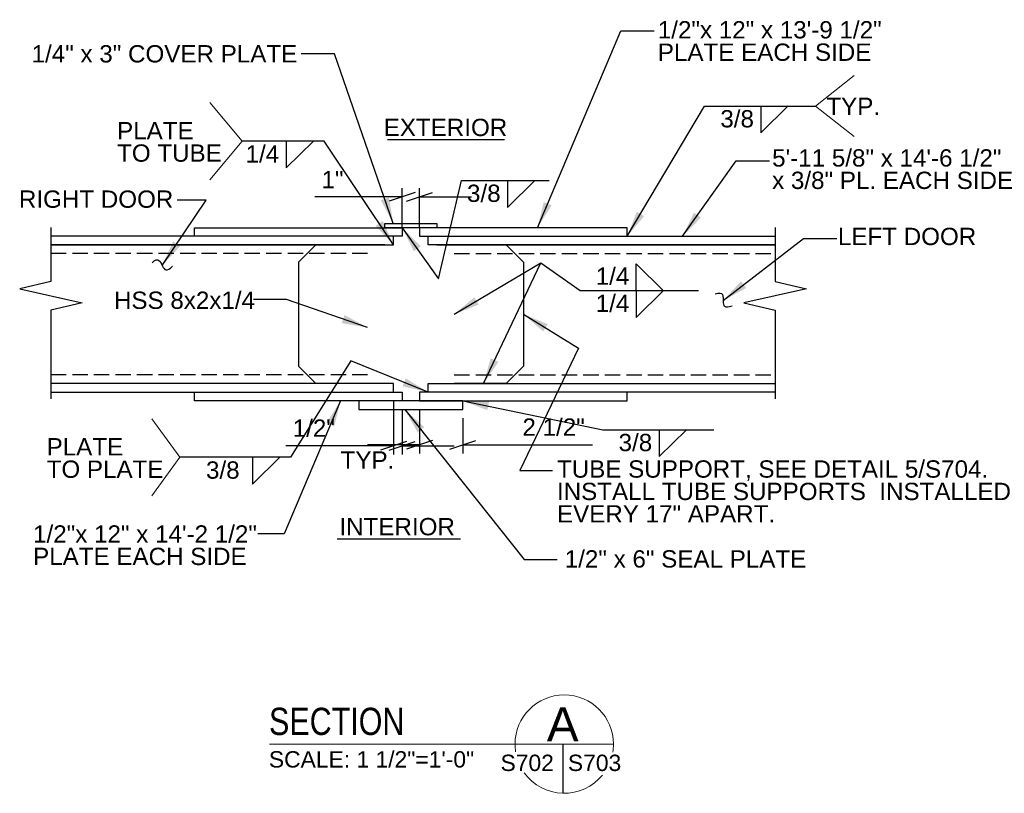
# Model space of a CAD drawing. Header units: inches. Extents: x -169 to 606, y -583 to 99.
# Tile 13 of 18: x 89 to 146, y 52 to 96. Entities that reach past the tile are written whole.
import ezdxf
from ezdxf.enums import TextEntityAlignment as Align

# ---------------------------------------------------------------- set-up
doc = ezdxf.new("R2010")
doc.units = ezdxf.units.IN
doc.header["$LTSCALE"] = 2
doc.header["$MEASUREMENT"] = 0
doc.linetypes.add('DGN Style 3', pattern=[0.621993, 0.444281, -0.177712])
for name, color, linetype, lineweight in [('G-ANN-TTLB', 7, 'Continuous', 0), ('G-ANNO-DIM', 1, 'Continuous', 0), ('G-ANNO-TEXT', 7, 'Continuous', 30), ('S-WALL-SHEA', 98, 'Continuous', 30)]:
    doc.layers.add(name, color=color, linetype=linetype, lineweight=lineweight)
doc.styles.add("1 1 2 1'-0", font='arial.ttf', dxfattribs={"height": 1})
doc.styles.get("Standard").update_dxf_attribs({"font": 'txt.shx'})
doc.styles.add('SUBTITLE 4.7625', font='romans.shx', dxfattribs={"width": 0.8, "height": 187.5})
doc.styles.add('TITLE20', font='simplex.shx', dxfattribs={"height": 5000})
doc.dimstyles.new("1 1 2 1'-0", dxfattribs={"dimtxt": 1, "dimasz": 1.5, "dimexe": 0.5, "dimexo": 0.5, "dimgap": 0.5, "dimtad": 1, "dimdec": 4, "dimzin": 15, "dimdsep": 46, "dimlunit": 4, "dimtxsty": "1 1 2 1'-0", "dimblk": '_Oblique_0.3', "dimcen": 0.09, "dimadec": 4, "dimazin": 3, "dimtfac": 1, "dimtdec": 4, "dimtofl": 0, "dimtmove": 0, "dimatfit": 3, "dimfxl": 1, "dimfrac": 2, "dimtolj": 1, "dimtzin": 15, "dimarcsym": 0})

# ---------------------------------------------------------------- blocks, each defined once
blk = doc.blocks.new('BREAK LINE_1')
at = {"layer": 'G-ANNO-TEXT', "flags": 128}
blk.add_lwpolyline([(8.365, 10.972), (8.365, 10.245), (8.365, 8.2), (9.965, 7.836), (6.765, 7.109), (8.365, 6.745), (8.365, 2.202)], dxfattribs=at)
blk = doc.blocks.new('_Oblique_0.3')
at = {"color": 0, "linetype": 'ByBlock', "lineweight": -2}
for p, q in [((0, 0), (-1, 0)), ((0.5, 0.167), (-0.5, -0.167))]:
    blk.add_line(p, q, dxfattribs=at)
blk = doc.blocks.new('*D9')
at = {"layer": 'Defpoints', "color": 0, "lineweight": 13, "transparency": 16777216}
for p in [(111.227, 86.236), (111.227, 83.961), (112.227, 83.961)]:
    blk.add_point(p, dxfattribs=at)
at = {"layer": 'G-ANNO-DIM', "color": 0, "lineweight": -2, "transparency": 16777216}
for p, q in [((111.227, 84.461), (111.227, 86.736)), ((112.227, 84.461), (112.227, 86.736)), ((109.727, 86.236), (106.171, 86.236)), ((113.727, 86.236), (115.227, 86.236))]:
    blk.add_line(p, q, dxfattribs=at)
at = {"layer": 'G-ANNO-DIM', "color": 0, "lineweight": -2, "transparency": 16777216, "xscale": 1.5, "yscale": 1.5, "zscale": 1.5}
blk.add_blockref('_Oblique_0.3', (111.227, 86.236), dxfattribs=at)
at = {"layer": 'G-ANNO-DIM', "color": 0, "lineweight": -2, "transparency": 16777216, "xscale": 1.5, "yscale": 1.5, "zscale": 1.5, "rotation": 180}
blk.add_blockref('_Oblique_0.3', (112.227, 86.236), dxfattribs=at)
at = {"layer": 'G-ANNO-DIM', "color": 0, "transparency": 16777216, "insert": (107.199, 87.238), "char_height": 1, "attachment_point": 5, "style": "1 1 2 1'-0"}
blk.add_mtext('\\A1;1"', dxfattribs=at)
blk = doc.blocks.new('*D30')
at = {"layer": 'Defpoints', "color": 0, "lineweight": 13, "transparency": 16777216}
for p in [(110.727, 74.961, 0), (111.227, 74.461), (110.727, 71.855)]:
    blk.add_point(p, dxfattribs=at)
at = {"layer": 'G-ANNO-DIM', "color": 0, "lineweight": -2, "transparency": 16777216}
for p, q in [((110.727, 74.461), (110.727, 71.355)), ((111.227, 73.961), (111.227, 71.355)), ((109.227, 71.855), (104.506, 71.855)), ((112.727, 71.855), (114.227, 71.855))]:
    blk.add_line(p, q, dxfattribs=at)
at = {"layer": 'G-ANNO-DIM', "color": 0, "lineweight": -2, "transparency": 16777216, "xscale": 1.5, "yscale": 1.5, "zscale": 1.5}
blk.add_blockref('_Oblique_0.3', (110.727, 71.855), dxfattribs=at)
at = {"layer": 'G-ANNO-DIM', "color": 0, "lineweight": -2, "transparency": 16777216, "xscale": 1.5, "yscale": 1.5, "zscale": 1.5, "rotation": 180}
blk.add_blockref('_Oblique_0.3', (111.227, 71.855), dxfattribs=at)
at = {"layer": 'G-ANNO-DIM', "color": 0, "transparency": 16777216, "insert": (106.117, 72.872), "char_height": 1, "attachment_point": 5, "style": "1 1 2 1'-0"}
blk.add_mtext('\\A1;1/2"', dxfattribs=at)
blk = doc.blocks.new('*D31')
at = {"layer": 'Defpoints', "color": 0, "lineweight": 13, "transparency": 16777216}
for p in [(112.227, 74.461), (114.727, 73.961, 0), (114.727, 71.914)]:
    blk.add_point(p, dxfattribs=at)
at = {"layer": 'G-ANNO-DIM', "color": 0, "lineweight": -2, "transparency": 16777216}
for p, q in [((112.227, 73.961), (112.227, 71.414)), ((114.727, 73.461), (114.727, 71.414)), ((110.727, 71.914), (109.227, 71.914)), ((116.227, 71.914), (122.223, 71.914))]:
    blk.add_line(p, q, dxfattribs=at)
at = {"layer": 'G-ANNO-DIM', "color": 0, "lineweight": -2, "transparency": 16777216, "xscale": 1.5, "yscale": 1.5, "zscale": 1.5}
blk.add_blockref('_Oblique_0.3', (112.227, 71.914), dxfattribs=at)
at = {"layer": 'G-ANNO-DIM', "color": 0, "lineweight": -2, "transparency": 16777216, "xscale": 1.5, "yscale": 1.5, "zscale": 1.5, "rotation": 180}
blk.add_blockref('_Oblique_0.3', (114.727, 71.914), dxfattribs=at)
at = {"layer": 'G-ANNO-DIM', "color": 0, "transparency": 16777216, "insert": (119.975, 72.931), "char_height": 1, "attachment_point": 5, "style": "1 1 2 1'-0"}
blk.add_mtext('\\A1;2 1/2"', dxfattribs=at)

msp = doc.modelspace()

# ---------------------------------------------------------------- linework, layer by layer
at = {"layer": 'G-ANN-TTLB', "color": 7, "linetype": 'Continuous', "lineweight": 13}
msp.add_line((103.54731, 54.6219), (123.4301, 54.6219), dxfattribs=at)
at = {"layer": 'G-ANN-TTLB', "color": 7, "linetype": 'Continuous', "lineweight": 0}
for radius, start, end in [(2.84162, 0, 180), (2.84213, 180, 188.869165), (2.84213, 350.56955, 0), (2.84213, 215.75187, 321.024531)]:
    msp.add_arc((120.58848, 54.6219), radius, start, end, dxfattribs=at)
at = {"layer": 'G-ANNO-TEXT', "color": 7, "linetype": 'Continuous', "lineweight": 0}
for p, q in [((135.11313, 91.48773), (137.34259, 93.24648)), ((101.98212, 89.45714), (100.10984, 91.68844)), ((135.11313, 91.48773), (137.34259, 89.72898)), ((101.98212, 89.45714), (100.10984, 87.22584)), ((98.37093, 71.19151), (96.74865, 73.42281)), ((98.37093, 71.19151), (96.74865, 68.96021))]:
    msp.add_line(p, q, dxfattribs=at)
at = {"layer": 'G-ANNO-TEXT'}
for p, q in [((131.94761, 89.93904), (133.52822, 91.49053)), ((131.94761, 91.48773), (131.94761, 89.93904)), ((104.51229, 87.90845), (106.0929, 89.45994)), ((104.51229, 89.45714), (104.51229, 87.90845)), ((110.36545, 89.5546), (117.1422, 89.5546)), ((117.30847, 85.63277), (118.88907, 87.18426)), ((117.30847, 87.18146), (117.30847, 85.63277)), ((110.22667, 83.46052), (90.92744, 83.46052)), ((106.22667, 83.46052), (105.22667, 82.46052)), ((113.22667, 83.46052), (132.77591, 83.46052)), ((114.22667, 83.46052), (117.22667, 83.46052)), ((117.22667, 83.46052), (118.22667, 82.46052)), ((105.22667, 82.46052), (105.22667, 76.46052)), ((118.22667, 82.46052), (118.22667, 76.46052)), ((124.74537, 82.37226), (126.32597, 80.82077)), ((124.74537, 80.82357), (124.74537, 82.37226)), ((124.74537, 79.27488), (126.32597, 80.82637)), ((124.74537, 80.82357), (124.74537, 79.27488)), ((105.22667, 76.46052), (106.22667, 75.46052)), ((118.22667, 76.46052), (117.22667, 75.46052)), ((117.22667, 75.46052), (114.22667, 75.46052)), ((126.0685, 71.23245, 0.00002), (127.64911, 72.78394, 0.00002)), ((126.0685, 72.78114, 0.00002), (126.0685, 71.23245, 0.00002)), ((102.56417, 69.64002, 0.00004), (104.14477, 71.19151, 0.00004)), ((102.56417, 71.18871, 0.00004), (102.56417, 69.64002, 0.00004)), ((107.47209, 66.48861, 0.00002), (114.58432, 66.48861, 0.00002)), ((120.50094, 54.6219), (120.50094, 51.78112))]:
    msp.add_line(p, q, dxfattribs=at)
at = {"layer": 'G-ANNO-TEXT', "linetype": 'DGN Style 3'}
for p, q in [((109.22667, 82.96052), (90.92744, 82.96052)), ((113.97667, 82.96052), (113.97715, 82.96052)), ((114.22667, 82.96052), (132.77591, 82.96052)), ((109.22667, 75.96052), (90.92744, 75.96052)), ((114.22667, 75.96052), (132.77591, 75.96052))]:
    msp.add_line(p, q, dxfattribs=at)
at = {"layer": 'G-ANNO-TEXT'}
for points in [[(96.77056, 82.42914), (97.14931, 82.8121), (97.36318, 82.13395), (97.61117, 81.88869), (97.9593, 82.24069)], [(129.30711, 80.64095), (129.81499, 80.82031), (129.71158, 80.11679), (129.82772, 79.78792), (130.29454, 79.95277)]]:
    msp.add_open_spline(points, degree=3, dxfattribs=at)
for points in [[(111.22667, 83.96052), (99.22667, 83.96052), (99.22667, 84.46052), (111.22667, 84.46052)], [(110.22667, 84.71052, 0.00002), (113.22667, 84.71052, 0.00002), (113.22667, 84.46052, 0.00002), (110.22667, 84.46052, 0.00002)], [(112.22667, 83.96052), (124.22667, 83.96052), (124.22667, 84.46052), (112.22667, 84.46052)], [(111.22667, 74.46052), (99.22667, 74.46052), (99.22667, 74.96052), (111.22667, 74.96052)], [(112.22667, 74.46052), (124.22667, 74.46052), (124.22667, 74.96052), (112.22667, 74.96052)], [(108.72667, 73.96052, 0.00002), (114.72667, 73.96052, 0.00002), (114.72667, 74.46052, 0.00002), (108.72667, 74.46052, 0.00002)]]:
    msp.add_3dface(points, dxfattribs=at)
at = {"layer": 'S-WALL-SHEA', "flags": 128}
for points in [[(90.92744, 83.46052), (110.72667, 83.46052), (110.72667, 83.96052), (90.92744, 83.96052)], [(132.77591, 83.46052), (112.72667, 83.46052), (112.72667, 83.96052), (132.77591, 83.96052)], [(90.92744, 74.96052), (110.72667, 74.96052), (110.72667, 75.46052), (90.92744, 75.46052)], [(132.77591, 74.96052), (112.72667, 74.96052), (112.72667, 75.46052), (132.77591, 75.46052)]]:
    msp.add_lwpolyline(points, dxfattribs=at)

# ---------------------------------------------------------------- block references
at = {"layer": 'G-ANNO-TEXT', "extrusion": (0, 0, -1), "xscale": 1.12987944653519, "yscale": 1.12987944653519}
msp.add_blockref('BREAK LINE_1', (-100.37851, 72.07968), dxfattribs=at)
at = {"layer": 'G-ANNO-TEXT', "xscale": 1.12987944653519, "yscale": 1.12987944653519}
msp.add_blockref('BREAK LINE_1', (123.32483, 72.07968), dxfattribs=at)

# ---------------------------------------------------------------- texts
at = {"layer": 'G-ANN-TTLB', "color": 7, "linetype": 'Continuous', "lineweight": 13, "insert": (103.52966, 55.12708), "char_height": 1.5748031, "attachment_point": 7, "line_spacing_factor": 0.72, "style": 'SUBTITLE 4.7625'}
msp.add_mtext('\\fArial|b0|i0|c00|p39;SECTION', dxfattribs=at)
at = {"layer": 'G-ANN-TTLB', "color": 7, "linetype": 'Continuous', "lineweight": 0, "line_spacing_factor": 0.72, "style": 'TITLE20'}
for s, insert, char_height, attachment_point in [('\\fArial|b0|i0|c00|p39;A', (120.50094, 55.77223), 1.9685039, 5), ('\\fArial|b0|i0|c00|p39;S702', (118.44852, 53.05387), 0.9448819, 8), ('\\fArial|b0|i0|c00|p39;S703', (122.34159, 53.05387), 0.9448819, 8)]:
    msp.add_mtext(s, dxfattribs=dict(at, insert=insert, char_height=char_height, attachment_point=attachment_point))
at = {"layer": 'G-ANN-TTLB', "color": 7, "linetype": 'Continuous', "lineweight": 0, "insert": (109.45209, 53.25586), "char_height": 0.9448819, "attachment_point": 8, "line_spacing_factor": 0.72}
msp.add_mtext('\\fArial|b0|i0|c00|p39;SCALE: 1 1/2"=1\'-0"', dxfattribs=at)
at = {"layer": 'G-ANNO-TEXT', "color": 7, "linetype": 'Continuous', "lineweight": 0, "style": "1 1 2 1'-0"}
for s, p in [('3/8', (129.60987, 91.2538)), ('1/4', (102.17456, 89.22321)), ('3/8', (114.97073, 86.94754)), ('1/4', (122.40763, 82.16155)), ('1/4', (122.40763, 80.58964)), ('3/8', (123.73077, 72.54722, 0.00002)), ('3/8', (99.88667, 70.95758))]:
    msp.add_text(s, height=1, dxfattribs=at).set_placement(p, align=Align.TOP_LEFT)
at = {"layer": 'G-ANNO-TEXT', "color": 7, "linetype": 'Continuous', "lineweight": 0, "char_height": 1, "style": "1 1 2 1'-0"}
for s, insert, attachment_point, line_spacing_factor in [('1/2"x 12" x 13\'-9 1/2"\\PPLATE EACH SIDE', (125.99582, 96.39357), 1, 0.776524), ('1/4" x 3" COVER PLATE', (89.8081, 95.00616), 1, 0.6), ('TYP.', (138.84057, 91.9716), 3, 0.6), ('PLATE \\PTO TUBE', (94.74727, 90.56646), 1, 0.776524), ('EXTERIOR', (110.15577, 90.75299), 1, 0.6), ('5\'-11 5/8" x 14\'-6 1/2"\\Px 3/8" PL. EACH SIDE', (132.60253, 88.9906), 1, 0.776524), ('RIGHT DOOR', (89.07363, 86.60914), 1, 0.6), ('LEFT DOOR', (136.40414, 84.45379), 1, 0.6), ('HSS 8x2x1/4', (94.56705, 80.76837), 1, 0.6), ('PLATE \\PTO PLATE', (90.67682, 72.30083), 1, 0.776524), ('TYP.', (107.66556, 71.53527), 1, 0.6), ('TUBE SUPPORT, SEE DETAIL 5/S704. \\PINSTALL TUBE SUPPORTS  INSTALLED\\PEVERY 17" APART.', (120.16878, 71.0165), 1, 0.776524), ('1/2"x 12" x 14\'-2 1/2"\\PPLATE EACH SIDE', (89.89325, 67.26201), 1, 0.776524), ('INTERIOR', (107.59789, 67.687, 0.00002), 1, 0.6), ('1/2" x 6" SEAL PLATE', (120.61838, 65.82218, 0.00002), 1, 0.6)]:
    msp.add_mtext(s, dxfattribs=dict(at, insert=insert, attachment_point=attachment_point, line_spacing_factor=line_spacing_factor))

# ---------------------------------------------------------------- dimensions: what is measured, and where the dimension line sits
at = {"layer": 'G-ANNO-DIM'}
for base, p1, p2, picture, middle in [((111.22667, 86.23557), (112.22667, 83.96052), (111.22667, 83.96052), '*D9', (107.19905, 86.23557)), ((110.72667, 71.85468, 0.00002), (111.22667, 74.46052, 0.00002), (110.72667, 74.96052), '*D30', (106.11651, 71.85468, 0.00002))]:
    dim = msp.add_linear_dim(base=base, p1=p1, p2=p2, angle=180, dimstyle="1 1 2 1'-0", dxfattribs=at)
    dim.commit()
    dim.dimension.update_dxf_attribs({"geometry": picture, "text_midpoint": middle, "dimtype": 160})
dim = msp.add_linear_dim(base=(114.72667, 71.91369, 0.00004), p1=(112.22667, 74.46052, 0.00004), p2=(114.72667, 73.96052, 0.00002), dimstyle="1 1 2 1'-0", dxfattribs=at)
dim.commit()
dim.dimension.update_dxf_attribs({"geometry": '*D31', "text_midpoint": (119.97497, 71.91369, 0.00004), "dimtype": 160})

# ---------------------------------------------------------------- leaders
at = {"layer": 'G-ANNO-TEXT', "color": 7, "linetype": 'Continuous', "lineweight": 0}
for points in [[(119.04698, 84.46052), (123.86239, 95.82391), (125.78317, 95.82391)], [(110.71157, 84.71052), (107.31004, 94.51093), (105.37789, 94.51093)], [(110.7262, 83.46024), (106.71081, 89.45994), (101.98212, 89.45714)], [(127.42254, 83.96052), (130.52192, 88.32783), (132.4427, 88.32783)], [(97.35376, 82.27888), (99.89433, 86.0551), (98.22356, 86.0551)], [(129.76633, 80.25132), (134.41232, 83.83019), (136.33309, 83.83019)], [(109.22667, 78.68746), (104.54738, 80.31185), (102.62661, 80.31185)], [(107.66023, 74.46052), (104.40453, 66.77519), (102.87661, 66.77519)], [(111.3731, 73.96052, 0.00002), (118.26821, 65.28029, 0.00002), (120.18899, 65.28029, 0.00002)]]:
    msp.add_leader(points, dimstyle="1 1 2 1'-0", override={"dimgap": 1}, dxfattribs=at)
at = {"layer": 'G-ANNO-TEXT'}
for points in [[(124.22667, 83.96052), (128.70361, 91.48773), (135.11313, 91.48773)], [(111.22667, 84.46052, 0.00002), (113.32495, 81.49967, 0.00002), (114.65607, 87.18146, 0.00002), (119.71432, 87.18146, 0.00002)], [(114.22667, 79.46052), (119.23405, 82.42883), (121.50136, 80.82357), (128.34144, 80.82357)], [(115.92028, 75.46052), (119.23405, 82.42883)], [(118.22667, 79.46052), (121.40576, 77.50721), (118.02435, 70.43204), (119.91589, 70.43204)], [(112.72667, 74.96052, 0.00004), (108.25246, 76.77267, 0.00004), (104.76269, 71.19151, 0.00004), (98.37093, 71.19151, 0.00004)], [(114.72667, 74.46052, 0.00004), (122.8245, 72.78114, 0.00004), (129.23402, 72.78114, 0.00004)]]:
    msp.add_leader(points, dimstyle="1 1 2 1'-0", override={"dimgap": 1}, dxfattribs=at)

doc.saveas('drawing.dxf')
